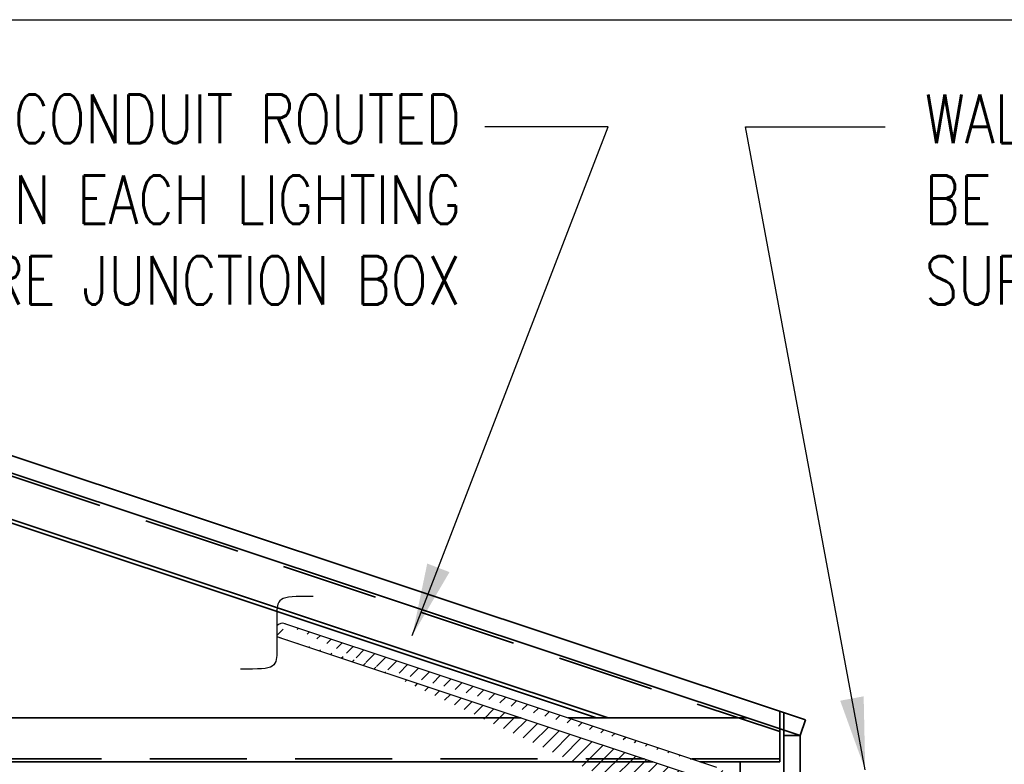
# Model space of a CAD drawing. Header units: inches. Extents: x 0 to 6.81, y 405.81 to 415.
# Tile 2 of 2: x 1.64 to 4.18, y 413.08 to 415. Entities that reach past the tile are written whole.
import ezdxf

# ---------------------------------------------------------------- set-up
doc = ezdxf.new("R2010")
doc.units = ezdxf.units.IN
doc.header["$MEASUREMENT"] = 0
doc.linetypes.add('HIDDEN', pattern=[0.375, 0.25, -0.125])
doc.layers.get('0').update_dxf_attribs({"color": 252})
for name, color, linetype in [('E-ANNO-TEXT', 3, 'Continuous'), ('E-DETL', 2, 'Continuous'), ('E-DETL-FINE', 8, 'Continuous'), ('E-LITE-CIRC', 133, 'Continuous')]:
    doc.layers.add(name, color=color, linetype=linetype)
doc.layers.add('E-DETL-1LINE', color=4, linetype='Continuous', lineweight=35)
doc.styles.add('Arial8', font='arial.ttf', dxfattribs={"height": 0.125})
doc.styles.get("Standard").update_dxf_attribs({"font": 'romans.shx', "width": 0.8, "height": 0.125})
doc.dimstyles.new('3-16to1Dim8', dxfattribs={"dimtxt": 12, "dimasz": 0.0625, "dimexe": 0.0625, "dimexo": 0.0625, "dimgap": 0.03125, "dimtad": 1, "dimdec": 4, "dimlfac": 64, "dimzin": 3, "dimdsep": 46, "dimlunit": 4, "dimtxsty": 'Arial8', "dimcen": 0.09375, "dimclrd": 256, "dimclrt": 256, "dimadec": 0, "dimazin": 1, "dimtfac": 1, "dimtdec": 4, "dimtofl": 0, "dimtmove": 0, "dimatfit": 3, "dimfxl": 1, "dimfrac": 1, "dimtolj": 1, "dimtzin": 0, "dimlwd": -1, "dimarcsym": 0})

# ---------------------------------------------------------------- blocks, each defined once
blk = doc.blocks.new('BREAK')
at = {"color": 0, "linetype": 'Continuous', "lineweight": -2}
blk.add_lwpolyline([(0, 0.0625), (-0.005495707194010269, 0.05699412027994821), (-0.01027425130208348, 0.05214436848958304), (-0.01435089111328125, 0.04787445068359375), (-0.01774088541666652, 0.04410807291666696), (-0.02045949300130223, 0.04076894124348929), (-0.02252197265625, 0.03778076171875), (-0.02394358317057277, 0.03506724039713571), (-0.02473958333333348, 0.03255208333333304), (-0.02493540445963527, 0.03016916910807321), (-0.02459716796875, 0.02789306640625), (-0.02380116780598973, 0.02570851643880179), (-0.02262369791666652, 0.02360026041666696), (-0.02114105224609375, 0.02155303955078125), (-0.01942952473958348, 0.01955159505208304), (-0.01756540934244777, 0.01758066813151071), (-0.015625, 0.015625), (-0.013671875, 0.013671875), (-0.01171875, 0.01171875), (-0.009765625, 0.009765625), (-0.0078125, 0.0078125), (-0.005859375, 0.005859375), (-0.00390625, 0.00390625), (-0.001953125, 0.001953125), (0, 0), (0.001953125, -0.001953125), (0.00390625, -0.00390625), (0.005859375, -0.005859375), (0.0078125, -0.0078125), (0.009765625, -0.009765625), (0.01171875, -0.01171875), (0.013671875, -0.013671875), (0.015625, -0.015625), (0.01756540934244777, -0.01758066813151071), (0.01942952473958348, -0.01955159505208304), (0.02114105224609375, -0.02155303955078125), (0.02262369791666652, -0.02360026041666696), (0.02380116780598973, -0.02570851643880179), (0.02459716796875, -0.02789306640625), (0.02493540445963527, -0.03016916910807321), (0.02473958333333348, -0.03255208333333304), (0.02394358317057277, -0.03506724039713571), (0.02252197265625, -0.03778076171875), (0.02045949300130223, -0.04076894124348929), (0.01774088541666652, -0.04410807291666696), (0.01435089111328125, -0.04787445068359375), (0.01027425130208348, -0.05214436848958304), (0.005495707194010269, -0.05699412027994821), (0, -0.0625)], dxfattribs=at)

msp = doc.modelspace()

# ---------------------------------------------------------------- hatches: boundary and pattern name
at = {"layer": 'E-DETL-FINE'}
h = msp.add_hatch(dxfattribs=at)
h.set_pattern_fill('AR-CONC', color=256, scale=0.05656551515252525, style=0)
h.set_pattern_definition([(49.99999999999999, (-56.5885113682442, 404.2768806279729), (0.4057219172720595, -0.03549606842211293), [0.04242413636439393, -0.4666655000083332]), (355, (-56.5885113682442, 404.2768806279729), (-0.07848540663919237, 0.4254813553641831), [0.03393930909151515, -0.3733324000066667]), (100.4514, (-56.55470120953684, 404.2739226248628), (0.3272368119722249, 0.3899850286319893), [0.0360549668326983, -0.3966046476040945]), (46.18420000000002, (-56.5885113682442, 404.390011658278), (0.6036903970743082, -0.09362668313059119), [0.06363620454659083, -0.6999982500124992]), (96.63559999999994, (-56.53820384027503, 404.3822094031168), (0.5286967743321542, 0.5510147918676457), [0.0540824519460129, -0.5949068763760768]), (351.1842, (-56.5885113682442, 404.390011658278), (0.5286963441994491, 0.5510152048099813), [0.05090896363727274, -0.5599986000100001]), (21, (-56.5319458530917, 404.3617289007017), (0.3376435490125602, -0.2277434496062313), [0.04242413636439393, -0.4666655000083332]), (326.0000000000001, (-56.5319458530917, 404.3617289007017), (0.1376325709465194, 0.4101848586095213), [0.03393930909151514, -0.3733324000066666]), (71.4514, (-56.50380890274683, 404.3427502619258), (0.4752762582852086, 0.182441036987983), [0.0360549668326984, -0.3966046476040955]), (37.49999999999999, (-56.5885113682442, 404.2768806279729), (0.0068782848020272, 0.1883031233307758), [0, -0.3688071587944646, 0, -0.3789889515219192, 0, -0.3747465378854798]), (7.500000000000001, (-56.5885113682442, 404.2768806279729), (0.1488066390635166, 0.2231010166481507), [0, -0.2160802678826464, 0, -0.3603223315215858, 0, -0.1428279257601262]), (327.5, (-56.71465246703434, 404.2768806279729), (0.3019594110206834, -0.01275827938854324), [0, -0.1414137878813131, 0, -0.4412110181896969, 0, -0.5854530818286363]), (317.5, (-56.77121798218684, 404.2768806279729), (0.329882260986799, 0.05662489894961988), [0, -0.1838379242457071, 0, -0.2930093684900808, 0, -0.4157565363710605])])
h.paths.add_polyline_path([(2.235033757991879, 411.7222865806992), (2.249175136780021, 411.7222865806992), (2.249175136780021, 411.708145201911), (2.365841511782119, 411.708145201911), (2.365841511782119, 411.7576400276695), (2.379982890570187, 411.7576400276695), (2.379982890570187, 412.2869393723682), (2.365841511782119, 412.2869393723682), (2.365841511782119, 412.3364341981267), (2.284528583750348, 412.3364341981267), (2.284528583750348, 411.8813770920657, -0.4142135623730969), (2.256245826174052, 411.8530943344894), (2.136044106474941, 411.8530943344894), (2.136044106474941, 411.8884477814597), (2.238569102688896, 411.8884477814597, 0.4142135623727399), (2.24917513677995, 411.8990538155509), (2.249175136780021, 412.3222928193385), (2.235033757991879, 412.3222928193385), (2.235033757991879, 412.3647169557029), (2.24917513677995, 412.3647169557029), (2.24917513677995, 412.4354238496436), (2.235033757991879, 412.4354238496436), (2.235033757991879, 412.4778479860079), (2.24917513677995, 412.4778479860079), (2.24917513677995, 412.6626882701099), (1.832004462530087, 412.6626882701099), (1.832004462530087, 411.8813770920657, -0.4142135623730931), (1.803721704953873, 411.8530943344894), (1.683519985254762, 411.8530943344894), (1.683519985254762, 411.8884477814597), (1.786044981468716, 411.8884477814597, 0.4142135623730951), (1.796651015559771, 411.8990538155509), (1.796651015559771, 412.6626882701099), (0.852713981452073, 412.6626882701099), (0.852713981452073, 413.0303641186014), (0.8385726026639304, 413.0303641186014), (0.8385726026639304, 413.0798589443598), (0.7219062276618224, 413.0798589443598), (0.7219062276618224, 413.0657175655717), (0.7077648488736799, 413.0657175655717), (0.7077648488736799, 413.1081417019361), (0.7219062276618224, 413.1081417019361), (0.7219062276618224, 413.0940003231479), (0.8385726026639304, 413.0940003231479), (0.8385726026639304, 413.1929899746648), (0.7219062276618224, 413.1929899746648), (0.7219062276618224, 413.1788485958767), (0.7077648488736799, 413.1788485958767), (0.7077648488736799, 413.2212727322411), (0.7219062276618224, 413.2212727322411), (0.7219062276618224, 413.207131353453), (0.8385726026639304, 413.207131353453), (0.8385726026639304, 413.2566261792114), (0.852713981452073, 413.2566261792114), (0.852713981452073, 413.9377521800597), (0.8385726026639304, 413.9377521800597), (0.8385726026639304, 413.9872470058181), (0.7219062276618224, 413.9872470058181), (0.7219062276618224, 413.97310562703), (0.7077648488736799, 413.97310562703), (0.7077648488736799, 414.0155297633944), (0.7219062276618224, 414.0155297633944), (0.7219062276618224, 414.0013883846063), (0.8385726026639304, 414.0013883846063), (0.8385726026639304, 414.1003780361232), (0.7219062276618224, 414.1003780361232), (0.7219062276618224, 414.086236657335), (0.7077648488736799, 414.086236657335), (0.7077648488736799, 414.1286607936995), (0.7219062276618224, 414.1286607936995), (0.7219062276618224, 414.1145194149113), (0.8385726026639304, 414.1145194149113), (0.8385726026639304, 414.1640142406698), (0.852713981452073, 414.1640142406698), (0.852713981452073, 414.28728447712), (0.8244312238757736, 414.2797904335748), (0.8244312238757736, 414.322027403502), (0.852713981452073, 414.3155672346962), (0.852713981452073, 414.5647037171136), (0.6547713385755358, 414.5647037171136), (0.6547713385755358, 411.4748124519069), (2.379982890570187, 411.4748124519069), (2.379982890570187, 411.5313779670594), (2.365841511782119, 411.5313779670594), (2.365841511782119, 411.5808727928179), (2.249175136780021, 411.5808727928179), (2.249175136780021, 411.5667314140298), (2.235033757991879, 411.5667314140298), (2.235033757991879, 411.6091555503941), (2.249175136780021, 411.6091555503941), (2.249175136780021, 411.595014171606), (2.365841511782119, 411.595014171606), (2.365841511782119, 411.6940038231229), (2.249175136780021, 411.6940038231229), (2.249175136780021, 411.6798624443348), (2.235033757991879, 411.6798624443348)])
h = msp.add_hatch(dxfattribs=at)
h.set_pattern_fill('ANSI31', color=256, scale=0.212121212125, style=0)
h.set_pattern_definition([(44.99999999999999, (-21.31513363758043, 426.9155321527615), (-0.0187490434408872, 0.0187490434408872), [])])
edge = h.paths.add_edge_path()
edge.add_arc((2.319992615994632, 413.4250062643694), 0.01925820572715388, 68.35767103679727, 257.2987634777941)
edge.add_line((2.325028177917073, 413.4435944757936), (3.439904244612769, 413.0727245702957))
edge.add_line((2.312129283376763, 413.4074265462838), (3.416018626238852, 413.0402114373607))
edge.add_arc((3.419817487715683, 413.0123415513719), 0.0636363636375, 0, 71.60000000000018)
edge.add_arc((3.40262745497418, 412.9999560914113), 0.042424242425, 359.9999999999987, 431.6000000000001)
edge.add_line((3.445051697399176, 412.9065780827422), (3.445051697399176, 412.9999560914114))
edge.add_line((3.483453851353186, 412.9025559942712), (3.483453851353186, 413.0123415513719))
edge.add_arc((3.525878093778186, 412.9025559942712), 0.042424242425, 179.9999999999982, 270)
edge.add_line((3.575331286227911, 412.8601317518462), (3.525878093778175, 412.8601317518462))
edge.add_line((3.575331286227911, 412.8601317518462), (3.575331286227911, 412.8217295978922))
edge.add_line((3.575331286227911, 412.8217295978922), (3.529900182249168, 412.8217295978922))
edge.add_arc((3.529900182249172, 412.9065780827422), 0.08484848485, 180, 270.0000000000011)

# ---------------------------------------------------------------- linework, layer by layer
at = {"layer": 'E-DETL'}
msp.add_line((6.000003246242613e-06, 415.0016045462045), (6.809536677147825, 415.0016045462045), dxfattribs=at)
at = {"layer": 'E-DETL-1LINE'}
for p, q in [((0.852713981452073, 414.1317293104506), (3.669633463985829, 413.1946649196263)), ((0.852713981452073, 414.0870194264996), (3.656242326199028, 413.1544096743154)), ((0.852713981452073, 413.9677930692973), (3.160602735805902, 413.200060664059)), ((0.8658956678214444, 413.9532992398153), (3.130214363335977, 413.200060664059)), ((0.852713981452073, 413.200060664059), (2.935494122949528, 413.200060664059)), ((3.057117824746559, 413.200060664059), (3.519010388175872, 413.200060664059)), ((3.656242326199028, 413.1544096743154), (3.669633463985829, 413.1946649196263)), ((3.603212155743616, 413.0869296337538), (3.603212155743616, 413.1720504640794)), ((3.613818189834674, 412.902003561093), (3.613818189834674, 413.1685223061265)), ((3.656242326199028, 413.1544096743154), (3.613818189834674, 413.1544096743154)), ((3.656242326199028, 411.595014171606), (3.656242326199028, 413.1544096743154)), ((0.852713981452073, 413.0869296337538), (3.27557854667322, 413.0869296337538)), ((3.397202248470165, 413.0869296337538), (3.603212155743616, 413.0869296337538)), ((3.500687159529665, 413.0869296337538), (3.500687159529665, 412.8684204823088))]:
    msp.add_line(p, q, dxfattribs=at)
at = {"layer": 'E-DETL-1LINE', "linetype": 'HIDDEN'}
for p, q in [((0.8996102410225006, 414.0639674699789), (3.603212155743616, 413.1645988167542)), ((3.603212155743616, 413.2167603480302), (3.603212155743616, 413.1720504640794)), ((3.613818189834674, 413.1685223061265), (3.613818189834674, 413.2132321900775)), ((0.852713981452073, 413.0940003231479), (3.254323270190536, 413.0940003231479)), ((3.375946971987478, 413.0940003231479), (3.603212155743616, 413.0940003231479))]:
    msp.add_line(p, q, dxfattribs=at)
at = {"layer": 'E-LITE-CIRC'}
for p, q in [((2.325028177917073, 413.4435944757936), (3.439904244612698, 413.0727245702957)), ((2.312129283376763, 413.4074265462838), (3.416018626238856, 413.0402114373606))]:
    msp.add_line(p, q, dxfattribs=at)
for centre, radius, start, end in [((2.320045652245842, 413.4253937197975), 0.01887873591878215, 68.07359811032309, 141.2642111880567), ((2.325809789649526, 413.4429641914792), 0.03809484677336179, 237.4844704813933, 254.7012176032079)]:
    msp.add_arc(centre, radius, start, end, dxfattribs=at)

# ---------------------------------------------------------------- block references
at = {"layer": 'E-LITE-CIRC', "xscale": 2.121212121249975, "yscale": 2.12121212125, "zscale": 2.12121212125, "rotation": 315.0287878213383}
msp.add_blockref('BREAK', (2.305328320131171, 413.4196294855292), dxfattribs=at)

# ---------------------------------------------------------------- texts
at = {"layer": 'E-ANNO-TEXT', "char_height": 0.1249999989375}
for s, insert, width, attachment_point in [('1/2" CONDUIT ROUTED BETWEEN EACH LIGHTING FIXTURE JUNCTION BOX', (2.779771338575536, 414.5373124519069), 2.378135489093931, 6), ('WALL MOUNTING TYPE FIXTURE TO BE MOUNTED TO STRUCTURAL SUPPORT ANGLE', (3.977967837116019, 414.5373124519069), 2.627669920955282, 4)]:
    msp.add_mtext(s, dxfattribs=dict(at, insert=insert, width=width, attachment_point=attachment_point))

# ---------------------------------------------------------------- leaders
at = {"layer": 'E-ANNO-TEXT', "ltscale": 100, "annotation_type": 0, "has_hookline": 1}
for points, hookline_direction in [([(2.654771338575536, 413.4123124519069), (3.160456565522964, 414.7248124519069), (2.842271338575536, 414.7248124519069)], 1), ([(3.823758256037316, 413.0657608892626), (3.515102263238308, 414.7248124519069), (3.875433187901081, 414.7248124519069)], 0)]:
    msp.add_leader(points, dimstyle='3-16to1Dim8', override={"dimasz": 0.1875, "dimtad": 0, "dimclrd": 256}, dxfattribs=dict(at, hookline_direction=hookline_direction))

doc.saveas('drawing.dxf')
